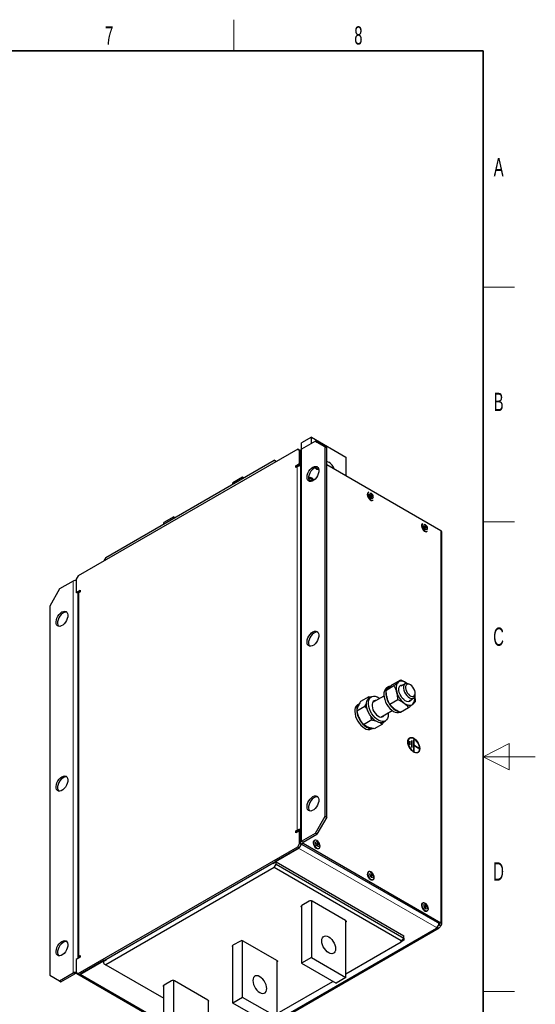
# Model space of a CAD drawing. Header units: millimetres. Extents: x 5 to 418, y 2 to 292.
# Tile 9 of 9: x 319 to 418, y 100 to 288. Entities that reach past the tile are written whole.
import ezdxf

# ---------------------------------------------------------------- set-up
doc = ezdxf.new("R2010")
doc.units = ezdxf.units.MM
doc.layers.add('SLD-0', color=7, linetype='Continuous')
doc.styles.add('SLDTEXTSTYLE0', font='TXT', dxfattribs={"width": 0.605})

msp = doc.modelspace()

# ---------------------------------------------------------------- linework, layer by layer
at = {"color": 7, "linetype": 'Continuous', "lineweight": 25}
for p, q in [((375.1131, 208.4594), (373.2275, 207.3708)), ((375.8674, 207.6947), (373.2275, 206.1707)), ((375.1131, 207.2593), (375.1131, 208.4594)), ((375.1131, 208.4594), (381.7128, 204.6494)), ((377.753, 206.6058), (375.8674, 207.6947)), ((375.8674, 207.6947), (376.1502, 207.5314)), ((372.4732, 206.1715), (330.424, 181.897)), ((372.8504, 205.9537), (372.4732, 206.1715)), ((372.4732, 206.1715), (372.7561, 206.0082)), ((372.7561, 206.0082), (373.0322, 205.8488)), ((372.8504, 203.4497), (372.8504, 205.9537)), ((373.0322, 205.8487), (372.8504, 205.9537)), ((373.0403, 205.9585), (372.9932, 205.9857)), ((373.0322, 205.8986), (373.0322, 130.7782)), ((373.2275, 206.1707), (373.2275, 207.3708)), ((376.1502, 207.5314), (378.0358, 206.4425)), ((377.753, 135.8403), (377.753, 206.6058)), ((378.0358, 206.4425), (377.753, 206.6058)), ((378.0358, 135.677), (378.0358, 206.4425)), ((335.7037, 185.4349), (367.9478, 204.049)), ((368.3249, 203.8312), (367.9478, 204.049)), ((367.9478, 204.049), (368.3722, 203.804)), ((368.3249, 203.8312), (368.3249, 203.7767)), ((368.3721, 203.804), (368.3249, 203.8312)), ((381.7128, 204.6494), (381.7128, 201.0546)), ((372.0961, 203.0142), (372.8504, 203.4497)), ((372.0961, 202.6876), (372.0961, 203.0142)), ((372.379, 202.851), (372.0961, 203.0142)), ((372.379, 202.8509), (372.0961, 202.6876)), ((372.379, 202.851), (373.0322, 203.2281)), ((372.379, 202.8509), (372.379, 202.851)), ((373.0322, 203.3447), (372.8504, 203.4497)), ((372.9428, 203.1764), (373.0322, 203.1248)), ((376.4912, 202.3693), (376.4967, 202.3724)), ((399.909, 190.5501), (378.0358, 203.1772)), ((361.9138, 200.8395), (360.0282, 199.751)), ((361.9138, 200.5656), (361.9138, 200.8395)), ((362.151, 200.7026), (361.9138, 200.8395)), ((374.856, 200.0526), (374.8627, 199.9752)), ((360.0282, 199.4771), (360.0282, 199.751)), ((386.0858, 197.9448), (385.9915, 197.8903)), ((386.2505, 197.4194), (386.1165, 197.3421)), ((386.4499, 196.7647), (386.5838, 196.8421)), ((386.4551, 196.7934), (386.4539, 196.7627)), ((386.8621, 196.3823), (386.9564, 196.4367)), ((348.7145, 193.2197), (346.8288, 192.1312)), ((348.7145, 193.2197), (348.9517, 193.0828)), ((348.7145, 192.9458), (348.7145, 193.2197)), ((346.8288, 191.8573), (346.8288, 192.1312)), ((396.4567, 191.9578), (396.3624, 191.9033)), ((396.6214, 191.4324), (396.4874, 191.3551)), ((396.8208, 190.7777), (396.9547, 190.8551)), ((396.826, 190.8064), (396.8248, 190.7757)), ((397.233, 190.3953), (397.3273, 190.4497)), ((400.1042, 115.1576), (400.1042, 190.278)), ((335.7037, 185.4349), (335.3266, 184.7817)), ((335.3266, 184.7817), (335.3266, 184.7272)), ((330.424, 181.897), (330.0468, 181.2438)), ((330.0468, 181.2438), (330.0468, 178.7397)), ((326.8413, 179.3926), (324.9557, 176.1266)), ((329.4811, 180.9165), (326.8413, 179.3926)), ((330.0468, 178.7397), (330.8011, 179.1751)), ((330.3297, 178.5764), (330.0468, 178.7397)), ((330.323, 178.4131), (330.323, 108.7349)), ((330.3297, 178.5764), (330.8011, 178.8486)), ((330.435, 178.6267), (330.4259, 178.632)), ((330.8011, 178.8485), (330.5182, 178.6852)), ((330.7087, 178.7952), (330.7087, 178.7952)), ((330.8011, 179.1751), (330.8011, 178.8485)), ((324.9557, 176.1266), (324.9557, 105.361)), ((389.3508, 159.9587), (390.9164, 160.8626)), ((389.9019, 160.6322), (389.5248, 160.4145)), ((390.6455, 161.074), (392.2112, 161.9779)), ((393.0612, 161.2244), (392.2454, 160.7534)), ((394.0637, 161.0282), (393.8613, 161.145)), ((386.0817, 158.71), (384.5161, 157.8062)), ((386.446, 158.6371), (386.0817, 158.71)), ((386.6021, 158.7272), (386.225, 158.5095)), ((388.9913, 158.8749), (386.802, 157.611)), ((394.9925, 159.1856), (394.9925, 159.4193)), ((385.3583, 156.8899), (383.7926, 155.9861)), ((384.2865, 157.3905), (383.9622, 157.2033)), ((385.3583, 156.8899), (385.7064, 157.5267)), ((390.1004, 157.2998), (391.666, 158.2036)), ((392.1447, 155.7561), (393.7104, 156.66)), ((393.8452, 157.982), (394.6611, 158.453)), ((388.4019, 154.8397), (390.5912, 156.1035)), ((388.5926, 154.8437), (388.6461, 154.9201)), ((388.6461, 154.9201), (388.6915, 155.0068)), ((389.0232, 155.1378), (389.0686, 155.2245)), ((386.6748, 154.2876), (385.1091, 153.3838)), ((388.7147, 153.5054), (387.1491, 152.6016)), ((388.7147, 153.5054), (388.9241, 153.8885)), ((388.8914, 153.8906), (389.2685, 154.1083)), ((386.6287, 152.5844), (386.7858, 152.6751)), ((393.5807, 149.9609), (393.5752, 150.0922)), ((393.9495, 149.5495), (393.9495, 150.2463)), ((393.9495, 150.2463), (393.9891, 150.2235)), ((393.9514, 150.2017), (393.9495, 150.2028)), ((393.9514, 149.5485), (393.9495, 149.5496)), ((393.9891, 149.5267), (393.9495, 149.5495)), ((393.9891, 150.2235), (393.9514, 150.2017)), ((393.9514, 149.5485), (393.9514, 150.2017)), ((393.9514, 149.5485), (393.9891, 149.5267)), ((393.9891, 150.2235), (393.9891, 149.5267)), ((394.3266, 149.0052), (394.3266, 150.3552)), ((394.3266, 150.3552), (394.3662, 150.3324)), ((394.3285, 150.3106), (394.3266, 150.3117)), ((394.3662, 150.3324), (394.3285, 150.3106)), ((394.3285, 149.0041), (394.3285, 150.3106)), ((394.3662, 150.3324), (394.3662, 148.9824)), ((394.7037, 150.573), (394.7433, 150.5502)), ((394.7037, 148.352), (394.7037, 150.573)), ((394.7037, 150.5295), (394.7056, 150.5284)), ((394.7237, 150.7335), (394.7049, 150.7444)), ((394.7056, 150.5284), (394.7433, 150.5502)), ((394.7056, 150.5284), (394.7056, 149.4408)), ((394.7433, 149.4625), (394.7056, 149.4408)), ((394.7056, 149.4408), (395.6475, 148.897)), ((394.7056, 149.4386), (394.7056, 148.3509)), ((394.7433, 149.4168), (394.7056, 149.4386)), ((395.6475, 148.8948), (394.7056, 149.4386)), ((394.7433, 150.5502), (394.7433, 149.4625)), ((394.7433, 149.4625), (395.6852, 148.9188)), ((394.7433, 149.4168), (394.7433, 148.3292)), ((395.6852, 148.8731), (394.7433, 149.4168)), ((394.3662, 148.9824), (394.3266, 149.0052)), ((394.3285, 149.0041), (394.3266, 149.0052)), ((394.3285, 149.0041), (394.3662, 148.9824)), ((394.7433, 148.3292), (394.7037, 148.352)), ((394.7056, 148.3509), (394.7037, 148.352)), ((394.7056, 148.3509), (394.7433, 148.3292)), ((395.6852, 148.9188), (395.6475, 148.897)), ((395.6475, 148.897), (395.6475, 148.8948)), ((395.6852, 148.8731), (395.6475, 148.8948)), ((395.6852, 148.9188), (395.6852, 148.8731)), ((395.8342, 148.7882), (395.8342, 148.8099)), ((375.8674, 132.5743), (377.753, 135.8403)), ((378.0358, 135.677), (376.1502, 132.411)), ((377.753, 135.8403), (378.0358, 135.677)), ((372.0961, 133.0095), (372.379, 133.1728)), ((372.8504, 133.1183), (372.0961, 132.6829)), ((372.0961, 132.6829), (372.0961, 133.0095)), ((372.379, 132.8462), (372.0961, 133.0095)), ((372.379, 132.8462), (372.6618, 133.0095)), ((372.379, 132.8461), (372.379, 132.8462)), ((372.666, 133.0119), (372.6618, 133.0095)), ((372.8504, 130.6142), (372.8504, 133.1183)), ((373.0322, 133.0133), (372.8504, 133.1183)), ((373.2275, 131.0503), (375.8674, 132.5743)), ((373.5103, 130.887), (376.1502, 132.411)), ((376.1502, 132.411), (375.8674, 132.5743)), ((372.4732, 129.961), (372.8504, 130.6142)), ((373.1332, 130.4509), (372.7561, 129.7977)), ((372.8504, 130.6142), (373.1332, 130.4509)), ((373.1332, 130.4509), (373.1332, 130.5745)), ((373.2275, 130.5061), (399.6261, 115.2664)), ((373.5103, 130.6693), (399.909, 115.4297)), ((375.7149, 131.2052), (375.6206, 131.1508)), ((330.424, 105.6865), (372.4732, 129.961)), ((330.7068, 105.5232), (372.7561, 129.7977)), ((372.6599, 129.7422), (368.1363, 127.1308)), ((372.7561, 129.7977), (372.4732, 129.961)), ((376.4912, 129.6427), (376.5855, 129.6971)), ((367.8063, 126.777), (368.3249, 127.0764)), ((367.8063, 126.9403), (367.8063, 126.777)), ((367.9478, 125.9877), (368.3249, 126.6409)), ((368.0421, 127.0764), (368.1363, 127.022)), ((368.1363, 127.1308), (368.1363, 126.9675)), ((368.3249, 126.6409), (368.3249, 127.0764)), ((368.3249, 127.0764), (392.8379, 112.9253)), ((368.3249, 126.6409), (392.8379, 112.4898)), ((367.9478, 125.9877), (335.7037, 107.3736)), ((392.3046, 111.9268), (367.9478, 125.9877)), ((386.0858, 125.2182), (385.9915, 125.1638)), ((386.8621, 123.6557), (386.9564, 123.7101)), ((374.6888, 119.5381), (373.2746, 118.7217)), ((375.1131, 119.5908), (375.1131, 108.7325)), ((381.6656, 115.837), (375.2545, 119.5381)), ((396.4567, 119.2312), (396.3624, 119.1768)), ((373.2275, 118.6889), (373.2275, 107.644)), ((397.233, 117.6687), (397.3273, 117.7231)), ((381.7128, 104.9226), (381.7128, 115.8042)), ((399.53, 115.3219), (399.53, 115.3191)), ((357.5538, 90.2081), (399.5616, 114.4587)), ((399.6256, 115.0477), (399.6099, 115.0264)), ((399.6256, 115.0477), (399.6261, 115.0487)), ((399.9084, 114.8844), (399.6256, 115.0477)), ((399.909, 114.8854), (399.6261, 115.0487)), ((399.9084, 114.8844), (399.8922, 114.8445)), ((399.9084, 114.8844), (399.909, 114.8854)), ((361.4895, 111.9183), (360.0753, 111.1018)), ((361.9138, 101.1127), (361.9138, 111.971)), ((368.4663, 108.2172), (362.0552, 111.9183)), ((381.7128, 105.6319), (392.3046, 111.7464)), ((392.8379, 112.4898), (392.3046, 111.9268)), ((392.8379, 112.0544), (392.3046, 111.7464)), ((392.3046, 111.7464), (392.3046, 111.9268)), ((392.8379, 112.4898), (392.8379, 112.9253)), ((392.8379, 112.4898), (392.8379, 112.0544)), ((360.0282, 100.0241), (360.0282, 111.0691)), ((330.8011, 108.8437), (330.0468, 108.4083)), ((330.0468, 108.4083), (330.0468, 105.9043)), ((330.5182, 109.0071), (330.8011, 109.1704)), ((330.8011, 108.8438), (330.797, 108.8414)), ((330.8011, 109.1704), (330.8011, 108.8437)), ((335.3266, 108.1901), (330.803, 105.5787)), ((335.3266, 108.0268), (335.8451, 108.3262)), ((335.6094, 108.1901), (335.3266, 108.1901)), ((335.3266, 107.5914), (335.3266, 108.0268)), ((335.3266, 107.5914), (335.7037, 107.3736)), ((335.8451, 108.3262), (335.8451, 108.4895)), ((368.5134, 97.3028), (368.5134, 108.1844)), ((375.1131, 108.7325), (373.2275, 107.644)), ((373.2275, 107.644), (379.8272, 103.8341)), ((375.1131, 108.7325), (381.7128, 104.9226)), ((326.8413, 104.2721), (329.4811, 105.7961)), ((330.0468, 105.9043), (330.424, 105.6865)), ((330.424, 105.6865), (330.7068, 105.5232)), ((335.7037, 107.3736), (346.8288, 100.9512)), ((324.9557, 105.361), (326.8413, 104.2721)), ((326.8413, 104.2721), (327.1241, 104.1089)), ((327.1241, 104.1089), (329.764, 105.6328)), ((346.8288, 95.9992), (330.1411, 105.6328)), ((330.4697, 105.5457), (346.8288, 96.1018)), ((348.2902, 104.2984), (346.876, 103.482)), ((348.7145, 93.4929), (348.7145, 104.3512)), ((355.267, 100.5974), (348.8559, 104.2984)), ((368.5134, 98.0121), (379.2128, 104.1887)), ((381.7128, 104.9226), (379.8272, 103.8341)), ((346.8288, 92.4043), (346.8288, 103.4493)), ((355.3141, 100.5646), (355.3141, 89.683)), ((361.9138, 101.1127), (360.0282, 100.0241)), ((366.6278, 96.2142), (360.0282, 100.0241)), ((368.5134, 97.3028), (361.9138, 101.1127))]:
    msp.add_line(p, q, dxfattribs=at)
at = {"color": 7, "linetype": 'Continuous', "lineweight": 18}
for p, q in [((373.2275, 131.0503), (373.2275, 206.1707)), ((372.379, 133.1728), (372.379, 202.8509)), ((399.909, 190.5501), (399.909, 115.4297)), ((329.4811, 180.9165), (329.4811, 105.7961)), ((330.424, 178.6309), (330.424, 178.6167)), ((330.5182, 178.6852), (330.5182, 109.0071)), ((372.6618, 133.0095), (372.379, 133.1728)), ((399.53, 115.3191), (373.1332, 130.5576)), ((373.5103, 130.887), (373.2275, 131.0503)), ((373.5103, 130.6693), (373.2275, 130.5061)), ((373.5103, 130.6693), (373.5103, 130.887)), ((399.0586, 114.5026), (372.6599, 129.7422)), ((399.6261, 115.2664), (399.909, 115.4297)), ((399.6261, 115.0487), (399.6261, 115.2664)), ((399.0586, 114.3938), (357.3902, 90.3391)), ((399.0586, 114.3938), (399.0586, 114.5026)), ((399.2032, 114.3592), (399.1593, 114.5824)), ((399.6256, 115.0477), (399.4357, 114.9381)), ((399.8922, 114.8445), (399.6099, 115.0264)), ((330.8011, 108.8438), (330.5182, 109.0071)), ((329.764, 105.6328), (329.4811, 105.7961)), ((330.1411, 105.6328), (330.329, 105.7413)), ((330.803, 105.5787), (346.8288, 96.3272))]:
    msp.add_line(p, q, dxfattribs=at)
at = {"color": 7, "linetype": 'Continuous', "lineweight": 25, "flags": 128}
for points in [[(378.0358, 203.8779), (378.1192, 203.8551), (378.4129, 203.7237)], [(375.3959, 202.7417), (375.6773, 202.8631), (375.941, 202.8948), (376.1704, 202.8347), (376.3512, 202.6868), (376.4719, 202.4601), (376.5251, 202.1691), (376.5073, 201.832), (376.4196, 201.47), (376.2677, 201.1057), (376.061, 200.7622), (375.8124, 200.461), (375.5377, 200.221), (375.2542, 200.0572), (374.9795, 199.9801), (374.7309, 199.9944), (374.5242, 200.0993), (374.3723, 200.288), (374.2846, 200.5489), (374.2668, 200.8655), (374.32, 201.2178), (374.4407, 201.5839), (374.6215, 201.9405), (374.8509, 202.2655), (375.1146, 202.5383), (375.3959, 202.7417)], [(376.3247, 202.7175), (376.0953, 202.7271), (375.8206, 202.65), (375.537, 202.4863), (375.2623, 202.2463), (375.0138, 201.945), (374.8071, 201.6015), (374.6551, 201.2373), (374.5675, 200.8752), (374.5497, 200.5381), (374.6028, 200.2471), (374.7235, 200.0205), (374.75, 199.9898)], [(376.2477, 202.7297), (376.175, 202.7226), (376.1329, 202.7307)], [(375.6009, 200.2687), (375.4649, 200.4408), (375.2603, 200.6187), (375.05, 200.72), (374.8567, 200.7337), (374.7015, 200.6583), (374.601, 200.5019), (374.5709, 200.3676)], [(375.4877, 200.1861), (375.4838, 200.1918), (375.3042, 200.3995), (375.1042, 200.5372), (374.9107, 200.586), (374.75, 200.5395), (374.6437, 200.404), (374.6072, 200.2344)], [(375.3086, 200.0823), (375.2675, 200.1304), (375.1539, 200.2225), (375.0402, 200.2624), (374.9436, 200.2442), (374.8789, 200.1705), (374.856, 200.0526)], [(375.0313, 199.988), (375.0215, 199.9941), (374.9583, 200.0163), (374.9047, 200.0061), (374.8737, 199.9748)], [(385.9915, 197.8903), (385.9027, 197.8118), (385.8262, 197.6393), (385.8148, 197.4122), (385.8698, 197.1552)], [(385.8698, 197.1552), (385.9851, 196.8962), (386.1482, 196.6631), (386.3416, 196.4814), (386.5442, 196.3706), (386.7341, 196.3429), (386.8621, 196.3823)], [(386.0858, 197.9448), (385.997, 197.8663), (385.9205, 197.6937), (385.9091, 197.4666), (385.964, 197.2096)], [(385.964, 197.2096), (386.0793, 196.9506), (386.2425, 196.7176), (386.4359, 196.5358), (386.6385, 196.4251), (386.8283, 196.3973), (386.9564, 196.4367)], [(386.687, 196.7891), (386.6468, 196.7552), (386.5459, 196.7356), (386.4268, 196.777), (386.3078, 196.8731), (386.2068, 197.0093), (386.1394, 197.1647), (386.1157, 197.3159), (386.1394, 197.4397), (386.2068, 197.5173), (386.2562, 197.5352)], [(386.284, 197.2564), (386.3689, 197.0747), (386.4913, 196.9189), (386.6326, 196.8128), (386.7713, 196.7725), (386.8862, 196.8042), (386.9599, 196.903), (386.9812, 197.0539), (386.9467, 197.2339), (386.8618, 197.4157), (386.7394, 197.5714), (386.5981, 197.6775), (386.4595, 197.7178), (386.3445, 197.6861), (386.2708, 197.5873), (386.2496, 197.4364), (386.284, 197.2564)], [(386.4022, 197.0244), (386.4314, 196.9446), (386.4551, 196.7934)], [(386.4874, 197.2495), (386.5202, 197.1793), (386.5675, 197.1192), (386.622, 197.0782), (386.6756, 197.0626), (386.72, 197.0749), (386.7484, 197.113), (386.7566, 197.1713), (386.7433, 197.2408), (386.7106, 197.311), (386.6633, 197.3712), (386.6087, 197.4121), (386.5552, 197.4277), (386.5108, 197.4154), (386.4823, 197.3773), (386.4741, 197.319), (386.4874, 197.2495)], [(396.3624, 191.9033), (396.2736, 191.8248), (396.1971, 191.6523), (396.1857, 191.4252), (396.2407, 191.1682)], [(396.2407, 191.1682), (396.356, 190.9092), (396.5191, 190.6762), (396.7125, 190.4944), (396.9151, 190.3837), (397.105, 190.3559), (397.233, 190.3953)], [(396.4567, 191.9578), (396.3679, 191.8793), (396.2914, 191.7067), (396.28, 191.4796), (396.3349, 191.2226)], [(396.3349, 191.2226), (396.4502, 190.9636), (396.6134, 190.7306), (396.8068, 190.5488), (397.0094, 190.4381), (397.1992, 190.4103), (397.3273, 190.4497)], [(397.0579, 190.8021), (397.0177, 190.7683), (396.9168, 190.7486), (396.7977, 190.79), (396.6787, 190.8861), (396.5777, 191.0223), (396.5103, 191.1778), (396.4866, 191.3289), (396.5103, 191.4527), (396.5777, 191.5304), (396.6271, 191.5482)], [(396.6549, 191.2694), (396.7398, 191.0877), (396.8622, 190.9319), (397.0035, 190.8258), (397.1422, 190.7855), (397.2571, 190.8172), (397.3308, 190.916), (397.3521, 191.0669), (397.3176, 191.2469), (397.2327, 191.4287), (397.1103, 191.5844), (396.969, 191.6905), (396.8304, 191.7308), (396.7154, 191.6991), (396.6417, 191.6003), (396.6205, 191.4494), (396.6549, 191.2694)], [(396.7731, 191.0374), (396.8023, 190.9576), (396.826, 190.8064)], [(396.8583, 191.2625), (396.8911, 191.1923), (396.9384, 191.1322), (396.9929, 191.0912), (397.0465, 191.0756), (397.0909, 191.0879), (397.1193, 191.126), (397.1275, 191.1843), (397.1142, 191.2538), (397.0815, 191.324), (397.0342, 191.3842), (396.9796, 191.4251), (396.9261, 191.4407), (396.8817, 191.4285), (396.8532, 191.3903), (396.845, 191.332), (396.8583, 191.2625)], [(327.3127, 174.9839), (327.594, 175.1052), (327.8577, 175.1369), (328.0872, 175.0769), (328.2679, 174.9289), (328.3887, 174.7023), (328.4418, 174.4113), (328.424, 174.0741), (328.3364, 173.7121), (328.1844, 173.3479), (327.9777, 173.0043), (327.7292, 172.7031), (327.4545, 172.4631), (327.1709, 172.2994), (326.8962, 172.2222), (326.6477, 172.2365), (326.441, 172.3414), (326.289, 172.5302), (326.2014, 172.791), (326.1836, 173.1076), (326.2367, 173.46), (326.3574, 173.826), (326.5382, 174.1827), (326.7676, 174.5076), (327.0313, 174.7804), (327.3127, 174.9839)], [(328.2414, 174.9596), (328.012, 174.9693), (327.7373, 174.8921), (327.4537, 174.7284), (327.179, 174.4884), (326.9305, 174.1872), (326.7238, 173.8436), (326.5718, 173.4794), (326.4842, 173.1174), (326.4664, 172.7802), (326.5195, 172.4892), (326.6403, 172.2626), (326.6668, 172.2319)], [(375.3959, 171.1688), (375.6773, 171.2902), (375.941, 171.3219), (376.1704, 171.2618), (376.3512, 171.1138), (376.4719, 170.8872), (376.5251, 170.5962), (376.5073, 170.2591), (376.4196, 169.8971), (376.2677, 169.5328), (376.061, 169.1893), (375.8124, 168.8881), (375.5377, 168.6481), (375.2542, 168.4843), (374.9795, 168.4072), (374.7309, 168.4215), (374.5242, 168.5263), (374.3723, 168.7151), (374.2846, 168.976), (374.2668, 169.2926), (374.32, 169.6449), (374.4407, 170.0109), (374.6215, 170.3676), (374.8509, 170.6926), (375.1146, 170.9654), (375.3959, 171.1688)], [(376.3247, 171.1446), (376.0953, 171.1542), (375.8206, 171.0771), (375.537, 170.9134), (375.2623, 170.6734), (375.0138, 170.3721), (374.8071, 170.0286), (374.6551, 169.6644), (374.5675, 169.3023), (374.5497, 168.9652), (374.6028, 168.6742), (374.7235, 168.4476), (374.75, 168.4169)], [(389.5248, 160.4145), (389.433, 160.3536), (389.225, 160.1364), (389.0761, 159.8459), (388.9916, 159.4924), (388.9745, 159.0887), (389.0256, 158.6495), (389.1428, 158.1907), (389.322, 157.7287), (389.5568, 157.2803), (389.8386, 156.8617), (390.1572, 156.4881), (390.5012, 156.1729), (390.858, 155.9276)], [(391.7238, 161.5126), (391.5894, 161.3685), (391.4812, 161.191), (391.401, 160.983), (391.3503, 160.7481), (391.3299, 160.4904), (391.3401, 160.2141), (391.3807, 159.9242), (391.4512, 159.6255)], [(393.3933, 161.2984), (393.1599, 161.4567), (392.9258, 161.5801), (392.6951, 161.6663), (392.4716, 161.714), (392.2592, 161.7222), (392.0616, 161.691), (391.8821, 161.6207), (391.7238, 161.5126)], [(394.3162, 158.2539), (394.2607, 158.1276), (394.105, 157.9308), (393.8963, 157.8138), (393.6458, 157.7829), (393.3669, 157.8397), (393.0748, 157.9813), (392.7852, 158.2), (392.5137, 158.484), (392.2749, 158.818), (392.0816, 159.184), (391.9445, 159.5622), (391.8707, 159.9323), (391.8643, 160.2742), (391.9257, 160.5697), (392.0514, 160.8027), (392.2349, 160.9607), (392.4661, 161.0352), (392.7164, 161.0253)], [(393.8613, 161.145), (393.6707, 161.2365), (393.3993, 161.298), (393.157, 161.2678), (392.9589, 161.1478), (392.8175, 160.9456), (392.7417, 160.6738), (392.7362, 160.3495), (392.8014, 159.9932), (392.9331, 159.6271), (393.1232, 159.2743), (393.3597, 158.957), (393.6277, 158.6951), (393.9103, 158.5051), (394.1899, 158.3988), (394.4488, 158.383), (394.6707, 158.4587), (394.8418, 158.6211), (394.9513, 158.86), (394.9923, 159.1604), (394.9925, 159.1856)], [(394.7529, 160.2766), (394.5594, 160.5765), (394.329, 160.8303), (394.079, 161.0192), (393.8279, 161.1292), (393.5942, 161.1522), (393.3953, 161.0865), (393.246, 160.9368), (393.1573, 160.7144), (393.1359, 160.4357), (393.1832, 160.1214), (393.2958, 159.7948), (393.4654, 159.4801), (393.6794, 159.2007), (393.9218, 158.9772), (394.1747, 158.8264), (394.4194, 158.7592), (394.6378, 158.7808), (394.8135, 158.8895), (394.9336, 159.0773), (394.9892, 159.3302), (394.9761, 159.6295), (394.8954, 159.953), (394.7529, 160.2766)], [(386.2617, 158.387), (386.4563, 158.6222), (386.7044, 158.7778), (386.9969, 158.8482), (387.3234, 158.8306), (387.672, 158.7259), (388.0301, 158.5377), (388.2085, 158.4146)], [(383.9622, 157.2033), (383.8704, 157.1424), (383.6625, 156.9252), (383.5135, 156.6347), (383.429, 156.2812), (383.412, 155.8775), (383.463, 155.4383), (383.5802, 154.9794), (383.7595, 154.5175), (383.9942, 154.0691), (384.276, 153.6505), (384.5946, 153.2769), (384.9386, 152.9617), (385.2954, 152.7164)], [(388.8914, 153.8906), (388.6478, 153.7939), (388.3369, 153.7674), (387.9978, 153.8289), (387.6428, 153.976), (387.2848, 154.2035), (386.9366, 154.5031), (386.611, 154.8641), (386.3195, 155.2734), (386.0728, 155.7162), (385.8799, 156.1764), (385.7475, 156.6375), (385.6806, 157.0828), (385.6816, 157.4962), (385.7504, 157.8628), (385.8845, 158.1692)], [(385.8845, 158.1692), (386.0792, 158.4045), (386.225, 158.5095)], [(389.802, 155.6479), (389.8209, 155.3233), (389.7859, 154.9316), (389.684, 154.5936), (389.5188, 154.3215), (389.2965, 154.1251), (389.0249, 154.0117), (388.714, 153.9851), (388.3749, 154.0466), (388.0199, 154.1937), (387.6619, 154.4212), (387.3138, 154.7208), (386.9881, 155.0818), (386.6966, 155.4911), (386.45, 155.9339), (386.257, 156.3941), (386.1246, 156.8553), (386.0578, 157.3006), (386.0587, 157.714), (386.1275, 158.0805), (386.2617, 158.387), (386.2617, 158.387)], [(387.4687, 157.9959), (387.3366, 157.9984), (387.1061, 157.9387), (386.9203, 157.7971), (386.7892, 157.5811), (386.7199, 157.3024), (386.7162, 156.976), (386.7781, 156.6195), (386.9024, 156.2521), (387.0824, 155.8936), (387.3084, 155.5635), (387.5682, 155.2793), (387.8478, 155.0566), (388.1321, 154.9072), (388.4058, 154.8393), (388.6541, 154.8564), (388.8637, 154.9578), (389.0232, 155.1378), (389.0232, 155.1378)], [(387.0916, 157.7782), (386.9595, 157.7807), (386.9009, 157.7741)], [(392.8482, 157.5241), (393.0816, 157.3658), (393.3157, 157.2425), (393.5465, 157.1562), (393.7699, 157.1086), (393.9823, 157.1003), (394.1799, 157.1316), (394.3594, 157.2019), (394.5177, 157.31)], [(391.2351, 156.1453), (391.592, 155.9786), (391.7987, 155.9195)], [(395.8738, 148.7871), (395.8403, 148.4885), (395.742, 148.2459), (395.5845, 148.0733), (395.3769, 147.9808), (395.1314, 147.9737), (394.8622, 148.0525), (394.5849, 148.2126), (394.3157, 148.4446), (394.0701, 148.7352), (393.8626, 149.0673), (393.7051, 149.4218), (393.6067, 149.7779), (393.5733, 150.1151), (393.6067, 150.4137), (393.7051, 150.6563), (393.8626, 150.8289), (394.0701, 150.9214), (394.3157, 150.9285), (394.5849, 150.8497), (394.8622, 150.6896), (395.1314, 150.4576), (395.3769, 150.167), (395.5845, 149.8349), (395.742, 149.4804), (395.8403, 149.1242), (395.8738, 148.7871)], [(393.5733, 150.0933), (393.6089, 150.3977), (393.7133, 150.6419), (393.8799, 150.8107), (394.0985, 150.8933), (394.3551, 150.8846), (394.6336, 150.7851), (394.8327, 150.6644)], [(393.5752, 150.0922), (393.6107, 150.3961), (393.7149, 150.6399), (393.8813, 150.8084), (394.0995, 150.8908), (394.3556, 150.8822), (394.6338, 150.7829), (394.7049, 150.7444)], [(395.8342, 148.8099), (395.7993, 149.149), (395.6968, 149.5071), (395.5331, 149.8617), (395.3186, 150.1904), (395.0667, 150.4727), (394.7933, 150.6908), (394.5154, 150.831), (394.2507, 150.8845), (394.0156, 150.848), (393.825, 150.7236), (393.6909, 150.5193), (393.6217, 150.2479), (393.6217, 149.9264), (393.6909, 149.5751), (393.825, 149.216), (394.0156, 148.8716), (394.2507, 148.5636), (394.5154, 148.3114), (394.7933, 148.1309), (395.0667, 148.0332), (395.3186, 148.0247), (395.5331, 148.1058), (395.6968, 148.2714), (395.7993, 148.5111), (395.8342, 148.8099)], [(395.8342, 148.7882), (395.8253, 148.6298), (395.7548, 148.3538), (395.6185, 148.1461), (395.4246, 148.0196), (395.1856, 147.9824), (394.9163, 148.0368), (394.6338, 148.1794), (394.5935, 148.2065)], [(395.8288, 148.9389), (395.8271, 148.6285), (395.7566, 148.352), (395.62, 148.1439), (395.4258, 148.0172), (395.1864, 147.98), (394.9167, 148.0345), (394.7045, 148.1338)], [(327.3127, 143.4109), (327.594, 143.5323), (327.8577, 143.564), (328.0872, 143.504), (328.2679, 143.356), (328.3887, 143.1294), (328.4418, 142.8384), (328.424, 142.5012), (328.3364, 142.1392), (328.1844, 141.775), (327.9777, 141.4314), (327.7292, 141.1302), (327.4545, 140.8902), (327.1709, 140.7265), (326.8962, 140.6493), (326.6477, 140.6636), (326.441, 140.7685), (326.289, 140.9572), (326.2014, 141.2181), (326.1836, 141.5347), (326.2367, 141.887), (326.3574, 142.2531), (326.5382, 142.6098), (326.7676, 142.9347), (327.0313, 143.2075), (327.3127, 143.4109)], [(328.2414, 143.3867), (328.012, 143.3964), (327.7373, 143.3192), (327.4537, 143.1555), (327.179, 142.9155), (326.9305, 142.6143), (326.7238, 142.2707), (326.5718, 141.9065), (326.4842, 141.5444), (326.4664, 141.2073), (326.5195, 140.9163), (326.6403, 140.6897), (326.6668, 140.659)], [(375.3959, 139.5959), (375.6773, 139.7173), (375.941, 139.749), (376.1704, 139.6889), (376.3512, 139.5409), (376.4719, 139.3143), (376.5251, 139.0233), (376.5073, 138.6862), (376.4196, 138.3241), (376.2677, 137.9599), (376.061, 137.6164), (375.8124, 137.3152), (375.5377, 137.0751), (375.2542, 136.9114), (374.9795, 136.8343), (374.7309, 136.8486), (374.5242, 136.9534), (374.3723, 137.1422), (374.2846, 137.4031), (374.2668, 137.7196), (374.32, 138.072), (374.4407, 138.438), (374.6215, 138.7947), (374.8509, 139.1197), (375.1146, 139.3924), (375.3959, 139.5959)], [(376.3247, 139.5717), (376.0953, 139.5813), (375.8206, 139.5042), (375.537, 139.3405), (375.2623, 139.1005), (375.0138, 138.7992), (374.8071, 138.4557), (374.6551, 138.0915), (374.5675, 137.7294), (374.5497, 137.3923), (374.6028, 137.1013), (374.7235, 136.8747), (374.75, 136.8439)], [(375.6206, 131.1508), (375.5249, 131.063), (375.4525, 130.8862), (375.4455, 130.6563), (375.5047, 130.3983), (375.6236, 130.1402), (375.7893, 129.9098), (375.984, 129.7322), (376.1864, 129.6266), (376.3747, 129.6045), (376.4912, 129.6427)], [(375.9225, 131.2431), (375.7491, 131.222), (375.6192, 131.1174), (375.5468, 130.9406), (375.5398, 130.7107), (375.599, 130.4527), (375.7179, 130.1946), (375.8836, 129.9642), (376.0782, 129.7866), (376.2807, 129.681), (376.469, 129.6589), (376.6227, 129.7226), (376.7253, 129.8653), (376.7655, 130.0715), (376.739, 130.3188), (376.6488, 130.5804), (376.5045, 130.828), (376.3218, 131.0348), (376.1205, 131.1784), (375.9225, 131.2431)], [(376.1922, 130.6875), (376.1459, 130.6796), (376.1146, 130.6451), (376.1031, 130.5895), (376.1131, 130.521), (376.1431, 130.4502), (376.1886, 130.3879), (376.2425, 130.3434), (376.2968, 130.3237), (376.3431, 130.3316), (376.3744, 130.366), (376.3859, 130.4217), (376.3759, 130.4901), (376.3458, 130.5609), (376.3004, 130.6233), (376.2464, 130.6677), (376.1922, 130.6875)], [(385.9915, 125.1638), (385.8958, 125.076), (385.8234, 124.8992), (385.8164, 124.6693), (385.8756, 124.4113), (385.9945, 124.1532), (386.1602, 123.9228), (386.3549, 123.7452), (386.5573, 123.6396), (386.7456, 123.6175), (386.8621, 123.6557)], [(386.2934, 125.2561), (386.12, 125.235), (385.9901, 125.1304), (385.9177, 124.9536), (385.9107, 124.7237), (385.9699, 124.4658), (386.0888, 124.2076), (386.2545, 123.9772), (386.4491, 123.7996), (386.6516, 123.694), (386.8399, 123.6719), (386.9936, 123.7356), (387.0962, 123.8783), (387.1364, 124.0845), (387.1099, 124.3318), (387.0197, 124.5934), (386.8754, 124.841), (386.6927, 125.0478), (386.4914, 125.1914), (386.2934, 125.2561)], [(386.5631, 124.7005), (386.5168, 124.6926), (386.4855, 124.6581), (386.474, 124.6025), (386.484, 124.534), (386.514, 124.4632), (386.5595, 124.4009), (386.6134, 124.3564), (386.6677, 124.3367), (386.714, 124.3446), (386.7453, 124.379), (386.7568, 124.4347), (386.7468, 124.5031), (386.7167, 124.5739), (386.6713, 124.6363), (386.6173, 124.6808), (386.5631, 124.7005)], [(396.3624, 119.1768), (396.2667, 119.089), (396.1943, 118.9122), (396.1873, 118.6823), (396.2465, 118.4243), (396.3654, 118.1662), (396.5311, 117.9358), (396.7258, 117.7582), (396.9282, 117.6526), (397.1165, 117.6305), (397.233, 117.6687)], [(396.6643, 119.2691), (396.4909, 119.2481), (396.361, 119.1434), (396.2886, 118.9666), (396.2816, 118.7367), (396.3408, 118.4788), (396.4597, 118.2206), (396.6254, 117.9902), (396.82, 117.8126), (397.0225, 117.7071), (397.2108, 117.6849), (397.3645, 117.7486), (397.4671, 117.8913), (397.5073, 118.0975), (397.4808, 118.3448), (397.3906, 118.6064), (397.2463, 118.8541), (397.0636, 119.0609), (396.8623, 119.2044), (396.6643, 119.2691)], [(373.2275, 118.4279), (373.2249, 118.4301), (373.1879, 118.47), (373.1652, 118.5133), (373.1575, 118.5584), (373.1652, 118.6034), (373.1879, 118.6467), (373.2249, 118.6867), (373.2746, 118.7217)], [(396.934, 118.7135), (396.8877, 118.7056), (396.8564, 118.6712), (396.8449, 118.6155), (396.8549, 118.547), (396.8849, 118.4762), (396.9304, 118.4139), (396.9843, 118.3694), (397.0386, 118.3497), (397.0849, 118.3576), (397.1162, 118.392), (397.1277, 118.4477), (397.1177, 118.5161), (397.0876, 118.5869), (397.0422, 118.6493), (396.9882, 118.6938), (396.934, 118.7135)], [(381.6656, 115.837), (381.7154, 115.802), (381.7523, 115.7621), (381.7751, 115.7188), (381.7828, 115.6737), (381.7751, 115.6287), (381.7523, 115.5854), (381.7154, 115.5454), (381.7128, 115.5432)], [(327.3127, 111.838), (327.594, 111.9594), (327.8577, 111.9911), (328.0872, 111.931), (328.2679, 111.7831), (328.3887, 111.5565), (328.4418, 111.2654), (328.424, 110.9283), (328.3364, 110.5663), (328.1844, 110.202), (327.9777, 109.8585), (327.7292, 109.5573), (327.4545, 109.3173), (327.1709, 109.1535), (326.8962, 109.0764), (326.6477, 109.0907), (326.441, 109.1956), (326.289, 109.3843), (326.2014, 109.6452), (326.1836, 109.9618), (326.2367, 110.3141), (326.3574, 110.6802), (326.5382, 111.0368), (326.7676, 111.3618), (327.0313, 111.6346), (327.3127, 111.838)], [(328.2414, 111.8138), (328.012, 111.8234), (327.7373, 111.7463), (327.4537, 111.5826), (327.179, 111.3426), (326.9305, 111.0413), (326.7238, 110.6978), (326.5718, 110.3336), (326.4842, 109.9715), (326.4664, 109.6344), (326.5195, 109.3434), (326.6403, 109.1168), (326.6668, 109.0861)], [(378.4129, 112.7066), (378.7067, 112.4989), (378.9856, 112.2251), (379.2359, 111.899), (379.4449, 111.537), (379.6022, 111.1572), (379.6998, 110.7787), (379.7329, 110.4205), (379.6998, 110.1004), (379.6022, 109.8346), (379.4449, 109.6364), (379.2359, 109.5157), (378.9856, 109.4786), (378.7067, 109.5269), (378.4129, 109.6582), (378.1192, 109.866), (377.8402, 110.1398), (377.59, 110.4658), (377.381, 110.8278), (377.2237, 111.2076), (377.1261, 111.5861), (377.093, 111.9444), (377.1261, 112.2645), (377.2237, 112.5303), (377.381, 112.7285), (377.59, 112.8492), (377.8402, 112.8863), (378.1192, 112.838), (378.4129, 112.7066)], [(360.0282, 110.8081), (360.0256, 110.8103), (359.9886, 110.8502), (359.9658, 110.8935), (359.9581, 110.9386), (359.9658, 110.9836), (359.9886, 111.0269), (360.0256, 111.0669), (360.0753, 111.1018)], [(368.4663, 108.2172), (368.516, 108.1822), (368.553, 108.1423), (368.5758, 108.099), (368.5835, 108.0539), (368.5758, 108.0089), (368.553, 107.9656), (368.516, 107.9256), (368.5134, 107.9234)], [(365.2136, 102.0384), (365.5073, 101.9071), (365.7863, 101.8587), (366.0366, 101.8959), (366.2456, 102.0166), (366.4028, 102.2148), (366.5005, 102.4806), (366.5335, 102.8006), (366.5005, 103.1589), (366.4028, 103.5374), (366.2456, 103.9172), (366.0366, 104.2792), (365.7863, 104.6053), (365.5073, 104.8791), (365.2136, 105.0868), (364.9199, 105.2182), (364.6409, 105.2665), (364.3906, 105.2294), (364.1816, 105.1087), (364.0244, 104.9105), (363.9268, 104.6447), (363.8937, 104.3246), (363.9268, 103.9663), (364.0244, 103.5878), (364.1816, 103.208), (364.3906, 102.846), (364.6409, 102.52), (364.9199, 102.2462), (365.2136, 102.0384)], [(346.8288, 103.1882), (346.8262, 103.1905), (346.7893, 103.2304), (346.7665, 103.2737), (346.7588, 103.3188), (346.7665, 103.3638), (346.7893, 103.4071), (346.8262, 103.447), (346.876, 103.482)], [(355.267, 100.5974), (355.3167, 100.5624), (355.3537, 100.5225), (355.3764, 100.4792), (355.3841, 100.4341), (355.3764, 100.3891), (355.3537, 100.3457), (355.3167, 100.3058), (355.3141, 100.3036)]]:
    msp.add_lwpolyline(points, dxfattribs=at)
at = {"color": 7, "linetype": 'Continuous', "lineweight": 18, "flags": 128}
for points in [[(376.109, 130.9767), (375.9891, 130.9561), (375.9081, 130.867), (375.8783, 130.7228), (375.9042, 130.5456), (375.982, 130.3622), (376.0997, 130.2007), (376.2394, 130.0856), (376.3799, 130.0345), (376.4998, 130.055), (376.5808, 130.1442), (376.6107, 130.2884), (376.5847, 130.4656), (376.507, 130.6489), (376.3893, 130.8104), (376.2495, 130.9255), (376.109, 130.9767)], [(386.4799, 124.9897), (386.36, 124.9691), (386.279, 124.88), (386.2492, 124.7358), (386.2751, 124.5586), (386.3529, 124.3752), (386.4706, 124.2137), (386.6103, 124.0987), (386.7508, 124.0475), (386.8707, 124.068), (386.9517, 124.1572), (386.9816, 124.3014), (386.9556, 124.4786), (386.8779, 124.6619), (386.7602, 124.8234), (386.6204, 124.9385), (386.4799, 124.9897)], [(396.8508, 119.0027), (396.7309, 118.9821), (396.6499, 118.893), (396.6201, 118.7488), (396.646, 118.5716), (396.7238, 118.3883), (396.8415, 118.2268), (396.9812, 118.1117), (397.1217, 118.0605), (397.2416, 118.0811), (397.3226, 118.1702), (397.3525, 118.3144), (397.3265, 118.4916), (397.2488, 118.6749), (397.1311, 118.8364), (396.9913, 118.9515), (396.8508, 119.0027)]]:
    msp.add_lwpolyline(points, dxfattribs=at)
at = {"color": 7, "linetype": 'Continuous', "lineweight": 25}
for centre, radius, start, end in [((372.8632, 205.7558), 0.2626, 48.106893, 111.050218), ((373.3659, 205.8653), 0.3353, 114.374658, 174.305201), ((372.8499, 201.9391), 1.0262, 79.766944, 117.317918), ((376.3127, 202.9498), 0.6074, 212.314775, 287.092859), ((376.4484, 203.0608), 0.673, 214.569537, 273.770839), ((376.851, 201.2976), 2.8855, 20.308365, 57.226145), ((385.8604, 196.8512), 0.5561, 33.825199, 62.546289), ((385.8655, 196.8568), 0.5506, 34.793323, 62.828703), ((385.8966, 196.7883), 0.5561, 357.449181, 26.168578), ((396.2313, 190.8642), 0.5561, 33.825199, 62.546289), ((396.2364, 190.8698), 0.5506, 34.793323, 62.828703), ((396.2675, 190.8013), 0.5561, 357.449181, 26.168578), ((399.7706, 190.2447), 0.3353, 5.694799, 65.625342), ((329.9466, 180.0218), 1.0086, 84.29816, 117.486325), ((330.6566, 178.3798), 0.3353, 114.374658, 174.305201), ((390.3779, 159.8026), 0.9544, 100.509371, 157.097016), ((393.3674, 159.5426), 4.011, 179.20681, 237.885908), ((395.4083, 160.7412), 4.1114, 195.746308, 231.487191), ((393.2688, 158.3916), 1.6522, 319.105767, 10.890907), ((385.2461, 156.2884), 1.4673, 133.952702, 186.456213), ((387.9267, 156.4254), 4.1558, 186.926597, 237.152385), ((391.6479, 157.0477), 1.3706, 234.808955, 291.160974), ((386.548, 154.3085), 1.6295, 237.503906, 271.409376), ((386.0702, 153.7422), 1.2855, 232.939816, 295.749726), ((372.8499, 132.261), 1.0262, 79.766944, 117.317918), ((372.0901, 130.6202), 1.0467, 302.981137, 349.281911), ((373.3308, 130.7782), 0.2911, 110.783421, 249.216579), ((373.5516, 130.7782), 0.1164, 110.783421, 249.216579), ((374.9717, 118.9922), 0.6148, 62.609672, 117.390328), ((398.5065, 115.3657), 1.0245, 302.605478, 357.394522), ((399.5848, 115.1576), 0.1164, 290.783421, 69.216579), ((399.8057, 115.1576), 0.2911, 290.783421, 69.216579), ((399.0792, 114.4482), 0.0582, 110.783421, 249.216579), ((361.7724, 111.3724), 0.6148, 62.609672, 117.390328), ((330.6176, 108.7378), 0.287, 110.251775, 210.00415), ((329.944, 104.9152), 0.9951, 84.067168, 117.717317), ((329.9526, 105.2689), 0.4099, 62.609672, 117.390328), ((330.6029, 105.7766), 0.2623, 189.67578, 290.325924), ((348.573, 103.7526), 0.6148, 62.609672, 117.390328)]:
    msp.add_arc(centre, radius, start, end, dxfattribs=at)
for points, knots in [([(389.3508, 159.9587), (389.4112, 160.0235), (389.5331, 160.1542), (389.7359, 160.3335), (389.8382, 160.424)], [0, 0, 0, 0, 0.49545796, 1, 1, 1, 1]), ([(389.8382, 160.424), (389.8537, 160.4374), (389.9713, 160.5383), (390.2254, 160.7472), (390.5046, 160.9644), (390.6455, 161.074)], [0, 0, 0, 0, 0.07009183, 0.53078536, 1, 1, 1, 1]), ([(391.7238, 161.5126), (391.7082, 161.4992), (391.5906, 161.3983), (391.3365, 161.1894), (391.0573, 160.9722), (390.9164, 160.8626)], [0, 0, 0, 0, 0.07009183, 0.53078536, 1, 1, 1, 1]), ([(391.4512, 159.6255), (391.4421, 159.6569), (391.3734, 159.8947), (391.2116, 160.3244), (391.0154, 160.6821), (390.9164, 160.8626)], [0, 0, 0, 0, 0.07009183, 0.53078536, 1, 1, 1, 1]), ([(392.2112, 161.9779), (392.1507, 161.9131), (392.0288, 161.7824), (391.8261, 161.6031), (391.7238, 161.5126)], [0, 0, 0, 0, 0.49545796, 1, 1, 1, 1]), ([(392.2112, 161.9779), (392.307, 161.9337), (392.7342, 161.7366), (393.1054, 161.4898), (393.3933, 161.2984)], [0, 0, 0, 0, 0.22439216, 1, 1, 1, 1]), ([(385.9814, 158.2557), (386.0134, 158.3555), (386.0663, 158.5206), (386.0773, 158.6564), (386.0817, 158.71)], [0, 0, 0, 0, 0.60483583, 1, 1, 1, 1]), ([(389.3508, 159.9587), (389.3669, 159.717), (389.3995, 159.2291), (389.5099, 158.769), (389.5656, 158.5369)], [0, 0, 0, 0, 0.49545796, 1, 1, 1, 1]), ([(389.5656, 158.5369), (389.5746, 158.5055), (389.6434, 158.2677), (389.8052, 157.8379), (390.0014, 157.4803), (390.1004, 157.2998)], [0, 0, 0, 0, 0.07009183, 0.53078536, 1, 1, 1, 1]), ([(391.666, 158.2036), (391.6498, 158.4453), (391.6172, 158.9332), (391.5069, 159.3933), (391.4512, 159.6255)], [0, 0, 0, 0, 0.49545796, 1, 1, 1, 1]), ([(394.8883, 158.7342), (394.9079, 158.642), (394.9739, 158.3316), (394.9922, 158.0049), (395.0051, 157.7753)], [0, 0, 0, 0, 0.29707076, 1, 1, 1, 1]), ([(383.9944, 156.8038), (383.9666, 156.7303), (383.8522, 156.4269), (383.8183, 156.1761), (383.7926, 155.9861)], [0, 0, 0, 0, 0.24238647, 1, 1, 1, 1]), ([(384.5161, 157.8062), (384.4685, 157.7275), (384.2565, 157.3767), (384.1089, 157.054), (383.9944, 156.8038)], [0, 0, 0, 0, 0.22439216, 1, 1, 1, 1]), ([(385.9167, 156.1197), (385.8705, 156.1977), (385.7069, 156.4742), (385.504, 156.7162), (385.3583, 156.8899)], [0, 0, 0, 0, 0.28214053, 1, 1, 1, 1]), ([(390.9626, 156.4356), (390.7136, 156.6496), (390.3927, 156.9254), (390.1539, 157.2312), (390.1004, 157.2998)], [0, 0, 0, 0, 0.775607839, 1, 1, 1, 1]), ([(391.666, 158.2036), (391.7618, 158.1594), (392.189, 157.9624), (392.5602, 157.7156), (392.8482, 157.5241)], [0, 0, 0, 0, 0.224392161, 1, 1, 1, 1]), ([(392.8482, 157.5241), (392.9301, 157.4597), (393.268, 157.1939), (393.5197, 156.8901), (393.7104, 156.66)], [0, 0, 0, 0, 0.24238647, 1, 1, 1, 1]), ([(393.7104, 156.66), (393.8602, 156.7763), (394.1627, 157.0112), (394.3987, 157.2098), (394.5177, 157.31)], [0, 0, 0, 0, 0.49545796, 1, 1, 1, 1]), ([(394.5177, 157.31), (394.5329, 157.3231), (394.6477, 157.4223), (394.8318, 157.5909), (394.947, 157.7134), (395.0051, 157.7753)], [0, 0, 0, 0, 0.07009183, 0.53078536, 1, 1, 1, 1]), ([(383.7926, 155.9861), (383.8548, 155.749), (383.9803, 155.2704), (384.1868, 154.8199), (384.2909, 154.5926)], [0, 0, 0, 0, 0.49545796, 1, 1, 1, 1]), ([(386.6748, 154.2876), (386.6162, 154.526), (386.5397, 154.8372), (386.4109, 155.1302), (386.3808, 155.1988)], [0, 0, 0, 0, 0.7660053, 1, 1, 1, 1]), ([(392.1447, 155.7561), (391.8247, 155.9116), (391.4022, 156.1168), (391.0483, 156.3734), (390.9626, 156.4356)], [0, 0, 0, 0, 0.75761353, 1, 1, 1, 1]), ([(384.2909, 154.5926), (384.3067, 154.5618), (384.4263, 154.3291), (384.684, 153.9089), (384.9666, 153.5599), (385.1091, 153.3838)], [0, 0, 0, 0, 0.070091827, 0.530785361, 1, 1, 1, 1]), ([(385.9691, 152.9003), (385.9451, 152.9097), (385.7635, 152.9807), (385.4532, 153.1333), (385.2245, 153.2998), (385.1091, 153.3838)], [0, 0, 0, 0, 0.07009183, 0.53078536, 1, 1, 1, 1]), ([(387.1491, 152.6016), (386.9387, 152.6393), (386.5141, 152.7154), (386.1519, 152.8383), (385.9691, 152.9003)], [0, 0, 0, 0, 0.49545796, 1, 1, 1, 1]), ([(386.6748, 154.2876), (386.8876, 154.2518), (387.1755, 154.2033), (387.4217, 154.1235), (387.4858, 154.1027)], [0, 0, 0, 0, 0.739411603, 1, 1, 1, 1]), ([(388.2258, 153.8137), (388.2691, 153.7932), (388.4601, 153.7028), (388.6037, 153.5915), (388.7147, 153.5054)], [0, 0, 0, 0, 0.22669613, 1, 1, 1, 1]), ([(399.2032, 114.3592), (399.1779, 114.3601), (399.1244, 114.3619), (399.0813, 114.3828), (399.0586, 114.3938)], [0, 0, 0, 0, 0.4738293, 1, 1, 1, 1]), ([(399.6099, 115.0264), (399.5478, 114.948), (399.4765, 114.8578), (399.373, 114.8169), (399.3595, 114.8116)], [0, 0, 0, 0, 0.86957513, 1, 1, 1, 1])]:
    msp.add_open_spline(points, degree=3, knots=knots, dxfattribs=at)
msp.add_open_spline([(399.8922, 114.8445), (399.8569, 114.7757), (399.7862, 114.6382), (399.6232, 114.4865), (399.4279, 114.3842), (399.2781, 114.3675), (399.2032, 114.3592)], degree=3, dxfattribs=at)
at = {"layer": 'SLD-0', "lineweight": 18}
for p, q in [((360.25, 282.5), (360.25, 288.5)), ((408, 237.25), (414, 237.25)), ((408, 192.25), (414, 192.25)), ((413, 149.75), (408, 147.25)), ((413, 144.75), (413, 149.75)), ((418, 147.25), (408, 147.25)), ((408, 147.25), (413, 144.75)), ((408, 102.25), (414, 102.25))]:
    msp.add_line(p, q, dxfattribs=at)
at = {"layer": 'SLD-0', "lineweight": 35}
for p, q in [((408, 282.5), (26, 282.5)), ((408, 12), (408, 282.5))]:
    msp.add_line(p, q, dxfattribs=at)

# ---------------------------------------------------------------- texts
at = {"layer": 'SLD-0', "char_height": 3.5, "attachment_point": 2, "style": 'SLDTEXTSTYLE0'}
for s, insert in [('7', (336.3527, 287.243)), ('8', (384.1027, 287.243)), ('A', (410.9816, 262.0011)), ('B', (410.9816, 217.0011)), ('C', (410.9597, 172.0011)), ('D', (410.9597, 127.0011))]:
    msp.add_mtext(s, dxfattribs=dict(at, insert=insert))

doc.saveas('drawing.dxf')
